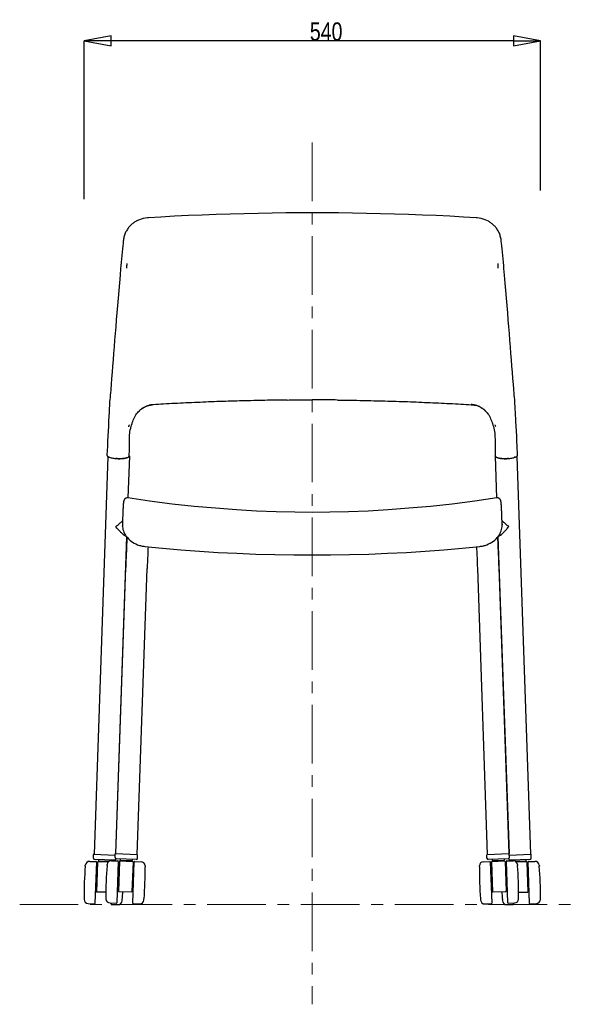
# Model space of a CAD drawing. Header units: millimetres. Extents: x 376 to 2153, y 315 to 2200.
# Tile 1 of 5: x 376 to 1040, y 315 to 1479. Entities that reach past the tile are written whole.
import ezdxf

# ---------------------------------------------------------------- set-up
doc = ezdxf.new("R2010")
doc.units = ezdxf.units.MM
doc.header["$LTSCALE"] = 184.8
doc.header["$PDMODE"] = 3
doc.header["$PDSIZE"] = 0.3125
doc.linetypes.add('CENTER', pattern=[0.6, 0.375, -0.075, 0.075, -0.075])
doc.layers.get('0').update_dxf_attribs({"linetype": 'CONTINUOUS'})
doc.layers.get('Defpoints').update_dxf_attribs({"linetype": 'CONTINUOUS'})
doc.layers.add('51_DIM', color=7, linetype='CONTINUOUS')
doc.styles.get("Standard").update_dxf_attribs({"font": 'txt', "width": 0.8})
doc.dimstyles.new('DIMSTYLE_1', dxfattribs={"dimtxt": 21.6, "dimasz": 32, "dimexe": 0.18, "dimexo": 0.0625, "dimgap": 0.09, "dimtad": 1, "dimdec": 0, "dimzin": 0, "dimdsep": 46, "dimtxsty": 'Standard', "dimblk": 'CLOSED', "dimblk1": 'CLOSED', "dimblk2": 'CLOSED', "dimcen": 0.09, "dimadec": 0, "dimazin": 0, "dimtp": 0.5, "dimtm": 0.5, "dimtfac": 1, "dimtdec": 0, "dimtofl": 0, "dimtmove": 0, "dimatfit": 3, "dimldrblk": 'CLOSED', "dimfxl": 0, "dimtolj": 1, "dimtzin": 0, "dimarcsym": 0})

# ---------------------------------------------------------------- blocks, each defined once
blk = doc.blocks.new('_CLOSED')
at = {"color": 0, "linetype": 'ByBlock'}
for p, q in [((0, 0), (-1, 0.1875)), ((-1, 0.1875), (-1, -0.1875)), ((-1, -0.1875), (0, 0)), ((-1, 0), (0, 0))]:
    blk.add_line(p, q, dxfattribs=at)
blk = doc.blocks.new('*D1')
at = {"layer": '51_DIM', "color": 0, "linetype": 'Continuous', "lineweight": -2}
for p, q in [((451.9, 1266.7), (451.9, 1454.3)), ((959.5, 1454.1), (483.9, 1454.1)), ((991.5, 1277.3), (991.5, 1454.3))]:
    blk.add_line(p, q, dxfattribs=at)
at = {"layer": 'Defpoints', "color": 0, "linetype": 'Continuous', "lineweight": 0}
for p in [(451.9, 1454.1), (991.5, 1277.3), (451.9, 1266.6)]:
    blk.add_point(p, dxfattribs=at)
at = {"layer": '51_DIM', "color": 0, "linetype": 'Continuous', "lineweight": -2, "xscale": 32, "yscale": 32, "zscale": 32, "rotation": 180}
blk.add_blockref('_CLOSED', (451.9, 1454.1), dxfattribs=at)
at = {"layer": '51_DIM', "color": 0, "linetype": 'Continuous', "lineweight": -2, "xscale": 32, "yscale": 32, "zscale": 32}
blk.add_blockref('_CLOSED', (991.5, 1454.1), dxfattribs=at)
at = {"layer": '51_DIM', "color": 0, "linetype": 'Continuous', "insert": (738.1, 1465), "char_height": 21.6, "attachment_point": 5}
blk.add_mtext('\\A1;540', dxfattribs=at)

msp = doc.modelspace()

# ---------------------------------------------------------------- linework, layer by layer
at = {"color": 1, "linetype": 'CENTER', "lineweight": 0}
for p, q in [((721.7, 1333.9), (721.7, 314.5)), ((375.7, 432.5), (1039.8, 432.5))]:
    msp.add_line(p, q, dxfattribs=at)
at = {"color": 2, "linetype": 'Continuous'}
for p, q in [((513.4, 1240.7), (513.4, 1240.7)), ((929.9, 1240.7), (929.9, 1240.7)), ((515, 1014.2), (515.9, 1015.4)), ((515.9, 1015.4), (516.9, 1016.3)), ((532.2, 1023.6), (532.4, 1023.7)), ((532.7, 1023.7), (532.4, 1023.7)), ((910.7, 1023.7), (910.9, 1023.7)), ((910.9, 1023.7), (911.2, 1023.6)), ((911.2, 1023.6), (911.5, 1023.6)), ((921, 1020.5), (921.2, 1020.5)), ((926.5, 1016.3), (927.4, 1015.4)), ((927.4, 1015.4), (928.4, 1014.2)), ((962.4, 1004.3), (961.9, 1014.7)), ((508.7, 1001.8), (508.7, 1001.8)), ((934.7, 1001.8), (934.7, 1001.8)), ((964.5, 964.4), (964, 974.9)), ((479.9, 962.6), (463.6, 492)), ((480.4, 962.3), (480.9, 962.1)), ((480.9, 962.1), (481.2, 961.9)), ((481.2, 961.9), (481.9, 961.6)), ((481.9, 961.6), (482.8, 961.3)), ((482.8, 961.3), (483.7, 961)), ((485.8, 960.6), (487, 960.4)), ((487, 960.4), (488.2, 960.2)), ((492, 959.9), (493.3, 959.9)), ((495.8, 960), (497, 960.1)), ((497, 960.1), (498.2, 960.2)), ((498.2, 960.2), (499.1, 960.3)), ((499.1, 960.3), (499.6, 960.4)), ((499.1, 960.3), (499.1, 960.3)), ((499.6, 960.4), (500.3, 960.5)), ((500.3, 960.5), (501, 960.7)), ((501, 960.7), (501.7, 960.8)), ((503, 961.3), (503.6, 961.5)), ((503.6, 961.5), (504.1, 961.8)), ((505.4, 962.9), (503.7, 913.5)), ((505.2, 963.1), (505.3, 963.5)), ((938, 962.9), (939.7, 913.5)), ((939.3, 961.8), (939.8, 961.5)), ((939.8, 961.5), (940.3, 961.3)), ((940.3, 961.3), (940.5, 961.2)), ((940.5, 961.2), (941.1, 961)), ((941.1, 961), (941.7, 960.8)), ((941.7, 960.8), (942.3, 960.7)), ((943.8, 960.4), (944.3, 960.3)), ((944.3, 960.3), (945.2, 960.2)), ((944.3, 960.3), (944.3, 960.3)), ((945.2, 960.2), (946.4, 960.1)), ((946.4, 960.1), (947.6, 960)), ((950.1, 959.9), (951.4, 959.9)), ((955.2, 960.2), (956.4, 960.4)), ((956.4, 960.4), (957.6, 960.6)), ((959.7, 961), (960.6, 961.3)), ((960.6, 961.3), (961.5, 961.6)), ((961.5, 961.6), (962.1, 961.9)), ((962.1, 961.9), (962.5, 962.1)), ((962.5, 962.1), (963.1, 962.4)), ((963.4, 962.6), (979.8, 492)), ((503.5, 913.5), (503.5, 913.5)), ((939.9, 913.5), (939.9, 913.5)), ((497.2, 881.6), (497.2, 881.1)), ((497.2, 881.1), (497.2, 880.5)), ((497.2, 880), (497.2, 880.5)), ((497.2, 880), (497.3, 879.3)), ((946.1, 879.4), (946.2, 880)), ((946.2, 882.6), (946.2, 881.6)), ((946.2, 880), (946.2, 880.5)), ((502.1, 867.6), (489, 492.8)), ((501.7, 868), (502.3, 867.3)), ((502.3, 867.3), (503, 866.5)), ((502.3, 867.3), (502.3, 867.3)), ((940.3, 866.5), (941.1, 867.3)), ((941.1, 867.3), (941.6, 868.1)), ((941.1, 867.3), (941.1, 867.3)), ((941.3, 867.6), (954.4, 492.8)), ((515.2, 858.1), (516.3, 857.7)), ((516.3, 857.7), (517.4, 857.4)), ((522.6, 856.3), (523.6, 856.1)), ((919.8, 856.1), (920.8, 856.3)), ((926, 857.4), (927.1, 857.7)), ((927.1, 857.7), (928.2, 858.1)), ((489.3, 492.7), (501.1, 831)), ((514.7, 491.9), (526.5, 830.1)), ((916.9, 830.1), (928.7, 491.9)), ((942.3, 831), (954.1, 492.7)), ((462.9, 487.5), (463, 491.7)), ((463.3, 492), (488.7, 491.1)), ((488.6, 488.3), (488.8, 492.5)), ((489.1, 492.8), (515, 491.9)), ((515.1, 487.3), (515.2, 491.5)), ((928.3, 487.3), (928.1, 491.5)), ((928.4, 491.9), (954.3, 492.8)), ((954.8, 488.3), (954.6, 492.5)), ((954.7, 491.1), (980.1, 492)), ((980.5, 487.5), (980.4, 491.7)), ((453.2, 477.8), (453.3, 479.1)), ((458.5, 483.6), (466, 483.4)), ((487.8, 485.1), (464.3, 485.9)), ((466.4, 482.9), (464.7, 433.9)), ((467.9, 482.8), (466.7, 447.3)), ((468.5, 483.3), (480.4, 482.9)), ((468.9, 484.3), (481.7, 483.8)), ((472, 484.2), (472, 483.2)), ((479, 478.6), (479.1, 479.8)), ((480, 483.9), (480, 482.9)), ((484.2, 484.4), (491.7, 484.2)), ((489.3, 486.6), (489.3, 486.9)), ((513.5, 485.9), (490.1, 486.7)), ((492.2, 483.6), (490.5, 434.7)), ((492.2, 482.5), (493.4, 482.4)), ((493.7, 483.6), (492.5, 448.1)), ((494.2, 484.1), (509.2, 483.5)), ((494.7, 485.1), (508.8, 484.6)), ((497.8, 484.9), (497.7, 483.9)), ((505.7, 484.7), (505.7, 483.7)), ((509.7, 483), (508.5, 447.6)), ((509.5, 434), (511.2, 483)), ((511.7, 483.5), (519.2, 483.2)), ((524, 478.3), (524, 477)), ((919.3, 477), (919.3, 478.3)), ((924.2, 483.2), (931.7, 483.5)), ((953.3, 486.7), (929.8, 485.9)), ((932.2, 483), (933.9, 434)), ((933.7, 483), (934.9, 447.6)), ((934.2, 483.5), (949.2, 484.1)), ((934.5, 484.6), (948.7, 485.1)), ((937.6, 484.7), (937.7, 483.7)), ((945.6, 484.9), (945.7, 483.9)), ((949.7, 483.6), (950.9, 448.1)), ((949.9, 482.4), (951.2, 482.5)), ((952.9, 434.7), (951.2, 483.6)), ((951.7, 484.2), (959.2, 484.4)), ((954, 486.6), (954, 486.9)), ((979.1, 485.9), (955.6, 485.1)), ((961.7, 483.8), (974.5, 484.3)), ((962.9, 482.9), (974.9, 483.3)), ((963.4, 483.9), (963.4, 482.9)), ((964.3, 479.8), (964.4, 478.6)), ((971.4, 484.2), (971.4, 483.2)), ((975.4, 482.8), (976.7, 447.3)), ((978.6, 433.9), (976.9, 482.9)), ((977.4, 483.4), (984.9, 483.6)), ((990.1, 479.1), (990.2, 477.8)), ((465.9, 465.9), (467.4, 465.8)), ((491.6, 466.7), (493.1, 466.6)), ((509.1, 466), (510.6, 466)), ((932.8, 466), (934.3, 466)), ((950.3, 466.6), (951.8, 466.7)), ((976, 465.8), (977.5, 465.9)), ((465.3, 450.9), (466.8, 450.8)), ((477.6, 447), (466.7, 447.3)), ((491.1, 451.7), (492.6, 451.6)), ((492.5, 448.1), (508.5, 447.6)), ((508.6, 451.1), (510.1, 451)), ((933.3, 451), (934.8, 451.1)), ((934.9, 447.6), (950.9, 448.1)), ((950.8, 451.6), (952.3, 451.7)), ((965.8, 447), (976.7, 447.3)), ((976.6, 450.8), (978, 450.9)), ((451.9, 439.8), (451.9, 438.6)), ((456.7, 433.7), (464.2, 433.4)), ((477.6, 440.6), (477.7, 439.4)), ((482.5, 434.4), (490, 434.2)), ((483.7, 433.2), (483.8, 434.4)), ((484.2, 432.7), (491.7, 432.5)), ((496.9, 437), (497, 438.3)), ((510, 433.5), (517.5, 433.2)), ((522.6, 437.8), (522.7, 439.1)), ((920.7, 439.1), (920.8, 437.8)), ((925.9, 433.2), (933.4, 433.5)), ((946.4, 438.3), (946.5, 437)), ((951.7, 432.5), (959.2, 432.7)), ((953.4, 434.2), (960.9, 434.4)), ((959.6, 434.4), (959.7, 433.2)), ((965.7, 439.4), (965.7, 440.6)), ((979.2, 433.4), (986.7, 433.7)), ((991.5, 438.6), (991.5, 439.8))]:
    msp.add_line(p, q, dxfattribs=at)
for points in [[(721.7, 1250.7), (706.9, 1250.7), (690.6, 1250.6), (674.1, 1250.4), (657.6, 1250.1), (641.1, 1249.7), (624.5, 1249.2), (608, 1248.7), (591.5, 1248.1), (575.2, 1247.4), (558.9, 1246.6), (542.8, 1245.7), (528, 1244.9)], [(915.4, 1244.9), (900.6, 1245.7), (884.5, 1246.6), (868.2, 1247.4), (851.9, 1248.1), (835.4, 1248.7), (818.9, 1249.2), (802.3, 1249.7), (785.8, 1250.1), (769.3, 1250.4), (752.8, 1250.6), (736.5, 1250.7), (721.7, 1250.7)], [(513.4, 1240.7), (512.9, 1240.4), (512, 1239.9), (511.2, 1239.3), (510.4, 1238.8), (509.6, 1238.2), (508.8, 1237.6), (508, 1236.9), (507.3, 1236.2), (506.5, 1235.5), (505.8, 1234.8), (505.1, 1234), (504.4, 1233.2), (503.8, 1232.4), (503.2, 1231.5), (502.6, 1230.6), (502, 1229.6), (501.5, 1228.7), (501, 1227.7), (500.5, 1226.6), (500.1, 1225.5), (499.7, 1224.4), (499.3, 1223.3), (499, 1222.1), (498.7, 1220.9), (498.5, 1219.6), (498.3, 1218.4), (498.2, 1217.1)], [(528, 1244.9), (526.7, 1244.8), (524.2, 1244.5), (521.8, 1244), (519.5, 1243.3), (517.3, 1242.5), (515.1, 1241.6), (513.4, 1240.7)], [(929.9, 1240.7), (928.3, 1241.6), (926.2, 1242.5), (923.9, 1243.3), (921.6, 1244), (919.2, 1244.4), (916.7, 1244.8), (915.4, 1244.9)], [(945.2, 1217.1), (945.1, 1218.4), (944.9, 1219.6), (944.6, 1220.9), (944.4, 1222.1), (944, 1223.3), (943.7, 1224.4), (943.3, 1225.5), (942.9, 1226.6), (942.4, 1227.7), (941.9, 1228.7), (941.4, 1229.6), (940.8, 1230.6), (940.2, 1231.5), (939.6, 1232.4), (938.9, 1233.2), (938.3, 1234), (937.6, 1234.8), (936.9, 1235.5), (936.1, 1236.2), (935.4, 1236.9), (934.6, 1237.6), (933.8, 1238.2), (933, 1238.8), (932.2, 1239.3), (931.3, 1239.9), (930.5, 1240.4), (929.9, 1240.7)], [(498.2, 1217.1), (498, 1215), (497.6, 1211.5), (497.2, 1208), (496.8, 1204.2), (496.4, 1200.4), (496.1, 1196.4), (495.7, 1192.3), (495.3, 1188.1), (495, 1185)], [(948.3, 1185), (948.1, 1188.1), (947.7, 1192.3), (947.3, 1196.4), (946.9, 1200.4), (946.5, 1204.2), (946.1, 1208), (945.8, 1211.5), (945.4, 1215), (945.2, 1217.1)], [(495, 1185), (494.4, 1177), (492.8, 1158.7)], [(960, 1042.4), (959.5, 1047.8), (959, 1054.9), (958.4, 1062.1), (957.8, 1069.4), (957.2, 1076.9), (956.6, 1084.5), (956, 1092.2), (955.4, 1100), (954.8, 1108), (954.1, 1116), (953.5, 1124.2), (952.8, 1132.6), (952.1, 1141.1), (951.3, 1149.8), (950.6, 1158.7), (949.8, 1167.7), (949, 1177), (948.3, 1185)], [(492.8, 1158.7), (492, 1149.8), (491.3, 1141.1), (490.6, 1132.6), (489.9, 1124.2), (489.3, 1116), (488.6, 1108), (488, 1100), (487.3, 1092.2), (486.7, 1084.5), (486.1, 1076.9), (485.6, 1069.4), (485, 1062.1), (484.4, 1054.9), (483.8, 1047.8), (483.4, 1042.4)], [(483.4, 1042.3), (483.3, 1040.8), (483, 1037.9), (482.8, 1035.1), (482.5, 1032.4), (482.3, 1029.8), (482.1, 1027.2), (482, 1024.7), (481.8, 1022.2), (481.7, 1019.9), (481.6, 1017.6), (481.5, 1015.4), (481.5, 1014.7)], [(961.9, 1014.7), (961.9, 1015.4), (961.8, 1017.6), (961.7, 1019.9), (961.6, 1022.2), (961.4, 1024.7), (961.3, 1027.2), (961.1, 1029.8), (960.8, 1032.4), (960.6, 1035.1), (960.4, 1037.9), (960.1, 1040.8), (960, 1042.3)], [(481.5, 1014.7), (481.2, 1010.1), (480.9, 1004.3), (480.6, 998.4), (480.3, 992.5), (480, 986.7), (479.7, 980.8), (479.4, 974.9), (479.1, 969), (478.9, 964.4)], [(508.7, 1001.8), (508.8, 1002.2), (509.4, 1003.9), (510, 1005.6), (510.7, 1007.2), (511.5, 1008.8), (512.3, 1010.2), (513.1, 1011.6), (514, 1013), (515, 1014.2)], [(516.9, 1016.3), (517.2, 1016.7), (517.7, 1017.1), (518.2, 1017.6), (518.7, 1018)], [(518.7, 1018), (519.2, 1018.4), (519.7, 1018.8), (520.2, 1019.1), (520.7, 1019.5), (521.2, 1019.8), (521.7, 1020.2), (522.2, 1020.5), (522.4, 1020.5)], [(528.3, 1023.1), (528.5, 1023.1), (528.7, 1023.1), (528.9, 1023.2), (529.2, 1023.2), (529.4, 1023.3), (529.6, 1023.3)], [(529.6, 1023.3), (529.9, 1023.4), (530.2, 1023.4), (530.4, 1023.4), (530.7, 1023.5)], [(530.7, 1023.5), (531, 1023.5), (531.3, 1023.6), (531.6, 1023.6)], [(531.6, 1023.6), (531.9, 1023.6), (532.2, 1023.6)], [(911.5, 1023.6), (911.8, 1023.6), (912.1, 1023.6), (912.4, 1023.5), (912.7, 1023.5)], [(912.7, 1023.5), (913, 1023.4), (913.3, 1023.4), (913.6, 1023.3), (913.9, 1023.3), (914.2, 1023.2), (914.4, 1023.2), (914.6, 1023.2), (914.8, 1023.1), (915, 1023.1), (915.1, 1023)], [(921.2, 1020.5), (921.6, 1020.2), (922.1, 1019.8), (922.6, 1019.5), (923.1, 1019.1), (923.6, 1018.8), (924.1, 1018.4), (924.6, 1018)], [(924.6, 1018), (925.1, 1017.6), (925.6, 1017.1), (926.1, 1016.7), (926.5, 1016.3)], [(928.4, 1014.2), (929.4, 1013), (930.3, 1011.6), (931.1, 1010.2), (931.9, 1008.8), (932.6, 1007.2), (933.3, 1005.6), (934, 1003.9), (934.6, 1002.2), (934.7, 1001.8)], [(507.5, 997.9), (508, 999.7), (508.6, 1001.4), (508.7, 1001.8)], [(934.7, 1001.8), (934.8, 1001.4), (935.4, 999.7)], [(964, 974.9), (963.7, 980.8), (963.4, 986.7), (963.1, 992.5), (962.7, 998.4), (962.4, 1004.3)], [(505.7, 987.2), (505.7, 988), (505.9, 990.1), (506.1, 992.1), (506.5, 994.1), (507, 996), (507.5, 997.9)], [(935.4, 999.7), (935.9, 997.9), (936.4, 996), (936.9, 994.1), (937.2, 992.1), (937.5, 990.1), (937.7, 988), (937.7, 987.2)], [(505.3, 963.5), (505.3, 965.4), (505.4, 968.6), (505.4, 971.7), (505.5, 974.7), (505.5, 977.7), (505.6, 980.5), (505.6, 983.3), (505.7, 985.9), (505.7, 987.2)], [(937.7, 987.2), (937.7, 985.9), (937.8, 983.3), (937.8, 980.5), (937.9, 977.7), (937.9, 974.7), (937.9, 971.7), (938, 968.6), (938, 965.4), (938.1, 963.5)], [(478.9, 964.4), (478.9, 964.4), (478.9, 964), (479, 963.6)], [(479, 963.6), (479.3, 963.3), (479.6, 962.9), (479.9, 962.6), (480.4, 962.3)], [(483.7, 961), (484.7, 960.8), (485.8, 960.6)], [(488.2, 960.2), (489.4, 960.1), (490.7, 960), (492, 959.9)], [(493.3, 959.9), (494.6, 959.9), (495.8, 960)], [(501.7, 960.8), (502.3, 961), (502.8, 961.2), (503, 961.3)], [(504.1, 961.8), (504.5, 962.1), (504.8, 962.4), (505.1, 962.8), (505.2, 963.1)], [(938.1, 963.5), (938.1, 963.2), (938.3, 962.8)], [(938.3, 962.8), (938.5, 962.4), (938.9, 962.1), (939.3, 961.8)], [(942.3, 960.7), (943, 960.5), (943.8, 960.4)], [(947.6, 960), (948.8, 959.9), (950.1, 959.9)], [(951.4, 959.9), (952.7, 960), (954, 960.1), (955.2, 960.2)], [(957.6, 960.6), (958.7, 960.8), (959.7, 961)], [(963.1, 962.4), (963.5, 962.7), (963.9, 963), (964.1, 963.3), (964.4, 963.7), (964.5, 964), (964.5, 964.4)], [(503.4, 913.5), (502.8, 913.6), (502.3, 913.5), (501.8, 913.4), (501.2, 913.2), (500.8, 913), (500.4, 912.7), (500, 912.4), (499.7, 912.1), (499.5, 911.8), (499.3, 911.5), (499.2, 911.3), (499.1, 911), (499, 910.8), (498.9, 910.6), (498.8, 910.5), (498.8, 910.3), (498.7, 910.1), (498.7, 910), (498.7, 909.8), (498.6, 909.7), (498.6, 909.5), (498.6, 909.3), (498.5, 909.2), (498.5, 909), (498.5, 908.8), (498.5, 908.6), (498.4, 908.4), (498.4, 908.2), (498.4, 908), (498.4, 907.8), (498.3, 907.6), (498.3, 907.3), (498.3, 907.1), (498.3, 906.8), (498.2, 906.5), (498.2, 906.2), (498.2, 905.9), (498.2, 905.6), (498.1, 905.3), (498.1, 905), (498.1, 904.6), (498.1, 904.3), (498, 903.9), (498, 903.5), (498, 903.1), (498, 902.7), (497.9, 902.3), (497.9, 901.8), (497.9, 901.4), (497.9, 900.9), (497.8, 900.4), (497.8, 900), (497.8, 899.4), (497.8, 898.9), (497.7, 898.4), (497.7, 897.8), (497.7, 897.3), (497.7, 896.7), (497.6, 896.1), (497.6, 895.5), (497.6, 894.8), (497.6, 894.2), (497.5, 893.5), (497.5, 892.9), (497.5, 892.2), (497.5, 891.5), (497.4, 890.7), (497.4, 890), (497.4, 889.2), (497.4, 888.5), (497.4, 887.7), (497.3, 886.9), (497.3, 886.1), (497.3, 885.2), (497.3, 884.4), (497.2, 883.5), (497.2, 882.7), (497.2, 881.6)], [(721.7, 896.4), (701.1, 896.5), (678.8, 897.1), (655.7, 898), (631.9, 899.3), (607.4, 901.2), (582.1, 903.5), (556.1, 906.3), (529.4, 909.7), (503.4, 913.5)], [(939.9, 913.5), (914, 909.7), (887.3, 906.3), (861.3, 903.5), (836, 901.2), (811.5, 899.3), (787.7, 898), (764.6, 897.1), (742.3, 896.5), (721.7, 896.4)], [(946.2, 882.6), (946.1, 883.4), (946.1, 884.3), (946.1, 885.1), (946.1, 885.9), (946.1, 886.7), (946, 887.5), (946, 888.2), (946, 889), (946, 889.7), (945.9, 890.4), (945.9, 891.1), (945.9, 891.8), (945.9, 892.5), (945.9, 893.2), (945.8, 893.8), (945.8, 894.4), (945.8, 895), (945.8, 895.6), (945.7, 896.2), (945.7, 896.8), (945.7, 897.4), (945.7, 897.9), (945.6, 898.4), (945.6, 899), (945.6, 899.5), (945.6, 900), (945.6, 900.4), (945.5, 900.9), (945.5, 901.3), (945.5, 901.8), (945.5, 902.2), (945.4, 902.6), (945.4, 903), (945.4, 903.4), (945.4, 903.8), (945.3, 904.1), (945.3, 904.5), (945.3, 904.8), (945.3, 905.2), (945.2, 905.5), (945.2, 905.8), (945.2, 906.1), (945.2, 906.3), (945.1, 906.6), (945.1, 906.9), (945.1, 907.1), (945.1, 907.4), (945, 907.6), (945, 907.8), (945, 908), (945, 908.2), (944.9, 908.4), (944.9, 908.6), (944.9, 908.8), (944.9, 909), (944.8, 909.2), (944.8, 909.3), (944.8, 909.5), (944.7, 909.6), (944.7, 909.8), (944.7, 909.9), (944.6, 910.1), (944.6, 910.3), (944.6, 910.4), (944.5, 910.6), (944.4, 910.8), (944.4, 911), (944.3, 911.2), (944.1, 911.4), (944, 911.7), (943.8, 911.9), (943.5, 912.2), (943.2, 912.5), (942.9, 912.8), (942.4, 913.1), (942, 913.3), (941.5, 913.5), (940.9, 913.6), (940.4, 913.6), (939.9, 913.5)], [(497.3, 879.3), (497.5, 877.7), (497.8, 876.1), (498.3, 874.4), (498.9, 872.8), (499.7, 871.2), (500.7, 869.6), (501.7, 868)], [(941.6, 868.1), (942.7, 869.6), (943.7, 871.2), (944.4, 872.8), (945.1, 874.5), (945.6, 876.1), (945.9, 877.7), (946.1, 879.4)], [(946.2, 880.5), (946.2, 881.2), (946.2, 881.6)], [(502.7, 866.9), (502.5, 864.1), (502.4, 861.1), (502.2, 857.9), (502, 854.4), (501.9, 850.8), (501.7, 846.9), (501.5, 842.9), (501.4, 839), (501.2, 835), (501.1, 831)], [(503, 866.5), (504.4, 865), (505.9, 863.6), (507.6, 862.3), (509.3, 861.1), (511.2, 860), (513.1, 859), (515.2, 858.1)], [(928.2, 858.1), (930.2, 859), (932.2, 860), (934, 861.1), (935.8, 862.3), (937.4, 863.6), (939, 865), (940.3, 866.5)], [(940.7, 866.9), (940.9, 864.1), (941, 861.1), (941.2, 857.9), (941.3, 854.4), (941.5, 850.8), (941.7, 846.9), (941.8, 842.9), (942, 839), (942.1, 835), (942.3, 831)], [(517.4, 857.4), (518.4, 857.1), (519.4, 856.8), (520.5, 856.6), (521.5, 856.4), (522.6, 856.3)], [(523.6, 856.1), (544.4, 854.1), (566.2, 852.2), (588.2, 850.5), (610.4, 849.1), (632.6, 848), (655, 847.1), (677.4, 846.5), (700, 846.1), (721.7, 846)], [(527.5, 855.7), (527.4, 853.1), (527.2, 849.5), (527.1, 845.7), (526.9, 841.9), (526.8, 838), (526.6, 834.1), (526.5, 830.1)], [(721.7, 846), (743.3, 846.1), (765.9, 846.5), (788.4, 847.1), (810.8, 848), (833, 849.1), (855.1, 850.5), (877.1, 852.2), (899, 854.1), (919.8, 856.1)], [(915.9, 855.7), (916, 853.1), (916.1, 849.5), (916.3, 845.7), (916.5, 841.9), (916.6, 838), (916.8, 834.1), (916.9, 830.1)], [(920.8, 856.3), (921.9, 856.4), (922.9, 856.6), (924, 856.8), (925, 857.1), (926, 857.4)]]:
    msp.add_lwpolyline(points, dxfattribs=at)
for centre, radius, start, end in [((721.7, 2111.4), 1262.7, 259.9536, 259.9697), ((721.7, 2111.4), 1262.7, 280.0303, 280.0464), ((463.3, 491.7), 0.3, 88.0056, 178.0056), ((489.1, 492.5), 0.3, 88.0056, 178.0056), ((514.9, 491.6), 0.3, 358.0056, 88.0056), ((928.4, 491.6), 0.3, 91.9944, 181.9944), ((954.3, 492.5), 0.3, 1.9944, 91.9944), ((980.1, 491.7), 0.3, 1.9944, 91.9944), ((855.6, 444.8), 403.7, 175.3081, 180.703), ((458.3, 478.6), 5, 88.0056, 175.3081), ((464.4, 487.4), 1.5, 178.0056, 268.0056), ((465.9, 482.9), 0.5, 358.0056, 88.0056), ((468.4, 482.8), 0.5, 88.0056, 178.0056), ((473.6, 486.1), 5, 183.7482, 201.5837), ((881.3, 445.6), 403.7, 175.3081, 180.703), ((484.1, 479.4), 5, 88.0056, 175.3081), ((478.6, 485.9), 5, 341.5813, 352.263), ((487.8, 486.6), 1.5, 268.0056, 358.0056), ((490.1, 488.2), 1.5, 178.0056, 268.0056), ((491.7, 483.7), 0.5, 358.0056, 88.0056), ((493.3, 477.4), 5, 85.4978, 88.0056), ((494.2, 483.6), 0.5, 88.0056, 178.0056), ((499.3, 486.9), 5, 183.7482, 201.5837), ((504.3, 486.7), 5, 334.4274, 352.263), ((509.2, 483), 0.5, 358.0056, 88.0056), ((511.7, 483), 0.5, 88.0056, 178.0056), ((513.6, 487.4), 1.5, 268.0056, 358.0056), ((519, 478.2), 5, 0.703, 88.0056), ((924.3, 478.2), 5, 91.9944, 179.297), ((929.8, 487.4), 1.5, 181.9944, 271.9944), ((931.7, 483), 0.5, 1.9944, 91.9944), ((934.2, 483), 0.5, 91.9944, 181.9944), ((939.1, 486.7), 5, 187.737, 205.5726), ((944.1, 486.9), 5, 338.4163, 356.2518), ((949.2, 483.6), 0.5, 1.9944, 91.9944), ((950.1, 477.4), 5, 91.9944, 94.5022), ((951.7, 483.7), 0.5, 91.9944, 181.9944), ((953.3, 488.2), 1.5, 271.9944, 1.9944), ((955.5, 486.6), 1.5, 181.9944, 271.9944), ((959.3, 479.4), 5, 4.6919, 91.9944), ((964.8, 485.9), 5, 187.737, 198.4187), ((562, 445.6), 403.7, 359.297, 4.6919), ((969.8, 486.1), 5, 338.4163, 356.2518), ((974.9, 482.8), 0.5, 1.9944, 91.9944), ((977.4, 482.9), 0.5, 91.9944, 181.9944), ((979, 487.4), 1.5, 271.9944, 1.9944), ((985.1, 478.6), 5, 4.6919, 91.9944), ((587.8, 444.8), 403.7, 359.297, 4.6919), ((120.4, 472.1), 403.7, 355.3081, 0.703), ((1323, 472.1), 403.7, 179.297, 184.6919), ((94.6, 471.3), 403.7, 355.3081, 356.6822), ((1348.8, 471.3), 403.7, 183.3178, 184.6919), ((456.9, 438.7), 5, 180.703, 268.0056), ((464.2, 433.9), 0.5, 268.0056, 358.0056), ((482.7, 439.4), 5, 180.703, 268.0056), ((484.2, 433.2), 0.5, 178.0056, 268.0056), ((490, 434.7), 0.5, 268.0056, 358.0056), ((491.9, 437.4), 5, 268.0056, 355.3081), ((510, 434), 0.5, 178.0056, 268.0056), ((517.6, 438.2), 5, 268.0056, 355.3081), ((925.7, 438.2), 5, 184.6919, 271.9944), ((933.4, 434), 0.5, 271.9944, 1.9944), ((951.5, 437.4), 5, 184.6919, 271.9944), ((953.4, 434.7), 0.5, 181.9944, 271.9944), ((959.2, 433.2), 0.5, 271.9944, 1.9944), ((960.7, 439.4), 5, 271.9944, 359.297), ((979.1, 433.9), 0.5, 181.9944, 271.9944), ((986.5, 438.7), 5, 271.9944, 359.297)]:
    msp.add_arc(centre, radius, start, end, dxfattribs=at)
for points, start_tangent, end_tangent in [([(502.3, 1190.8), (502.2, 1187.9), (502.2, 1185.1)], (-0.012799, -0.999918), (-0.012839, -0.999918)), ([(941.1, 1190.8), (941.2, 1187.9), (941.2, 1185.1)], (0.012799, -0.999918), (0.012839, -0.999918)), ([(692, 1029.3), (678.8, 1029.1), (665.6, 1028.9), (652.4, 1028.6), (639.1, 1028.3), (625.7, 1027.9), (612.3, 1027.5), (599, 1027), (585.6, 1026.4), (572.3, 1025.8), (559.1, 1025.2), (545.8, 1024.4), (533.7, 1023.7)], (-0.99995, -0.010003), (-0.998218, -0.059666)), ([(692, 1029.3), (701.8, 1029.4), (711.7, 1029.4), (721.7, 1029.4)], (0.99995, 0.010002), (1, -0.000059)), ([(751.4, 1029.3), (741.5, 1029.4), (731.7, 1029.4), (721.7, 1029.4)], (-0.99995, 0.010002), (-1, -0.000059)), ([(751.4, 1029.3), (764.5, 1029.1), (777.8, 1028.9), (791, 1028.6), (804.3, 1028.3), (817.7, 1027.9), (831, 1027.5), (844.4, 1027), (857.8, 1026.4), (871.1, 1025.8), (884.3, 1025.2), (897.5, 1024.4), (909.7, 1023.7)], (0.99995, -0.010003), (0.998218, -0.059666)), ([(517, 1016.7), (517.5, 1017.1)], (0.755712, 0.654904), (0.766481, 0.642268)), ([(517.5, 1017.1), (518.5, 1017.9)], (0.766481, 0.642268), (0.787668, 0.6161)), ([(518.5, 1017.9), (520, 1019), (521.5, 1020), (522.4, 1020.5)], (0.787668, 0.6161), (0.863552, 0.50426)), ([(522.4, 1020.5), (523.1, 1020.9)], (0.863552, 0.50426), (0.876101, 0.482127)), ([(523.1, 1020.9), (523.9, 1021.4)], (0.876304, 0.481758), (0.894938, 0.446191)), ([(523.9, 1021.4), (524.4, 1021.6), (525.2, 1022)], (0.894938, 0.446191), (0.919714, 0.392589)), ([(525.2, 1022), (525.6, 1022.1), (526.7, 1022.6), (527.7, 1022.9), (528.7, 1023.1), (528.8, 1023.2)], (0.919714, 0.392589), (0.970893, 0.239515)), ([(530.8, 1023.5), (529, 1023.2), (528.8, 1023.2)], (-0.992292, -0.123925), (-0.980707, -0.195483)), ([(528.8, 1023.2), (529.5, 1023.3), (530, 1023.4)], (0.970893, 0.239515), (0.982105, 0.188334)), ([(530, 1023.4), (530.3, 1023.5)], (0.982105, 0.188334), (0.983947, 0.178462)), ([(530.3, 1023.5), (530.8, 1023.6)], (0.983945, 0.178471), (0.987429, 0.158063)), ([(530.8, 1023.6), (531.9, 1023.7), (533.7, 1023.9)], (0.987429, 0.158063), (0.998401, 0.05653)), ([(532.1, 1023.6), (530.8, 1023.5)], (-0.996676, -0.081469), (-0.992292, -0.123925)), ([(532.4, 1023.7), (532.1, 1023.6)], (-0.997637, -0.068706), (-0.996676, -0.081469)), ([(533.7, 1023.7), (532.7, 1023.7)], (-0.998218, -0.059666), (-0.998199, -0.059994)), ([(912.6, 1023.6), (911.5, 1023.7), (909.7, 1023.9)], (-0.987429, 0.158063), (-0.998401, 0.05653)), ([(909.7, 1023.7), (910.7, 1023.7)], (0.998218, -0.059666), (0.998199, -0.059994)), ([(910.9, 1023.7), (911.3, 1023.6)], (0.997637, -0.0687), (0.996676, -0.081469)), ([(911.3, 1023.6), (912.5, 1023.5)], (0.996676, -0.081469), (0.992292, -0.123925)), ([(912.5, 1023.5), (914.3, 1023.2), (914.6, 1023.2)], (0.992292, -0.123925), (0.980705, -0.195492)), ([(913.1, 1023.5), (912.6, 1023.6)], (-0.983945, 0.178471), (-0.987429, 0.158063)), ([(914.6, 1023.2), (913.9, 1023.3), (913.1, 1023.5)], (-0.970919, 0.239407), (-0.983947, 0.178462)), ([(918.2, 1022), (917.8, 1022.1), (916.7, 1022.6), (915.6, 1022.9), (914.7, 1023.1), (914.6, 1023.2)], (-0.919714, 0.392589), (-0.970919, 0.239407)), ([(919.5, 1021.4), (919, 1021.6), (918.2, 1022)], (-0.894938, 0.446191), (-0.919714, 0.392589)), ([(920.3, 1020.9), (919.5, 1021.4)], (-0.876304, 0.481758), (-0.894938, 0.446191)), ([(921, 1020.5), (920.3, 1020.9)], (-0.863552, 0.50426), (-0.876101, 0.482127)), ([(924.9, 1017.9), (923.4, 1019), (921.8, 1020), (921, 1020.5)], (-0.787668, 0.6161), (-0.863552, 0.50426)), ([(925.9, 1017.1), (924.9, 1017.9)], (-0.766481, 0.642268), (-0.787668, 0.6161)), ([(926.4, 1016.7), (925.9, 1017.1)], (-0.755712, 0.654904), (-0.766481, 0.642268)), ([(504.7, 997.6), (505.1, 998.9), (505.5, 1000.1)], (0.288349, 0.957526), (0.347238, 0.937777)), ([(938.7, 997.6), (938.3, 998.9), (937.9, 1000.1)], (-0.288349, 0.957526), (-0.347238, 0.937777)), ([(492.6, 959.9), (489.3, 960.1), (489.2, 960.1)], (-0.999394, 0.034802), (-0.993799, 0.111194)), ([(496.9, 959.9), (495.9, 959.9), (492.6, 959.9)], (-0.99786, -0.065382), (-0.999394, 0.034802)), ([(497, 959.9), (496.9, 959.9)], (-0.997725, -0.067416), (-0.99786, -0.065382)), ([(497.9, 960), (497, 959.9)], (-0.995667, -0.092995), (-0.997725, -0.067416)), ([(499.9, 960.2), (498.9, 960.1), (497.9, 960)], (-0.988162, -0.153417), (-0.995667, -0.092995)), ([(501.6, 960.6), (499.9, 960.2)], (-0.97177, -0.235931), (-0.988162, -0.153417)), ([(501.9, 960.7), (501.6, 960.6)], (-0.966179, -0.257872), (-0.97177, -0.235931)), ([(502, 960.7), (501.9, 960.7)], (-0.965022, -0.26217), (-0.966179, -0.257872)), ([(502.3, 960.8), (502, 960.7)], (-0.959154, -0.282884), (-0.965022, -0.26217)), ([(503, 961), (502.3, 960.8)], (-0.943008, -0.332769), (-0.959154, -0.282884)), ([(503.4, 961.1), (503, 961)], (-0.932558, -0.361021), (-0.943008, -0.332769)), ([(504.6, 961.7), (503.6, 961.2), (503.4, 961.1)], (-0.807885, -0.58934), (-0.932558, -0.361021)), ([(505.4, 962.9), (504.9, 962), (504.6, 961.7)], (-0.034802, -0.999394), (-0.807885, -0.58934)), ([(505.3, 963.4), (505.3, 963.2)], (0.39887, -0.917007), (0.289036, -0.957318)), ([(505.3, 963.2), (505.4, 962.9)], (0.289036, -0.957318), (-0.034802, -0.999394)), ([(938, 962.9), (938.1, 963.4)], (-0.034802, 0.999394), (0.397076, 0.917786)), ([(938.8, 961.7), (938.5, 962), (938, 962.9)], (-0.807885, 0.58934), (-0.034802, 0.999394)), ([(940, 961.1), (939.8, 961.2), (938.8, 961.7)], (-0.932558, 0.361021), (-0.807885, 0.58934)), ([(940.4, 961), (940, 961.1)], (-0.943008, 0.332769), (-0.932558, 0.361021)), ([(941.1, 960.8), (940.4, 961)], (-0.959154, 0.282884), (-0.943008, 0.332769)), ([(941.8, 960.6), (941.1, 960.8)], (-0.97177, 0.235931), (-0.959154, 0.282884)), ([(943.5, 960.2), (941.8, 960.6)], (-0.988162, 0.153417), (-0.97177, 0.235931)), ([(945.4, 960), (944.5, 960.1), (943.5, 960.2)], (-0.995667, 0.092995), (-0.988162, 0.153417)), ([(946.3, 959.9), (945.4, 960)], (-0.997626, 0.068858), (-0.995667, 0.092995)), ([(950.8, 959.9), (947.5, 959.9), (946.3, 959.9)], (-0.999394, -0.034802), (-0.997626, 0.068858)), ([(954.2, 960.1), (954.1, 960.1), (950.8, 959.9)], (-0.993799, -0.111194), (-0.999394, -0.034802)), ([(961.2, 961.7), (960.5, 961.5)], (-0.917576, -0.397561), (-0.937152, -0.34892)), ([(489.2, 879.6), (492.9, 882.5), (496.1, 885.3), (497.3, 886.4)], (0.795404, 0.606079), (0.730464, 0.682951)), ([(954.1, 879.6), (950.5, 882.5), (947.3, 885.3), (946.1, 886.4)], (-0.795404, 0.606079), (-0.730464, 0.682951)), ([(501.4, 868.1), (500.4, 868.5), (499, 869.5), (497.1, 871.1), (494.9, 873.3), (492.2, 876.1), (489.2, 879.6)], (-0.984667, 0.174446), (-0.638467, 0.769649)), ([(942, 868.1), (942.9, 868.5), (944.4, 869.5), (946.3, 871.1), (948.5, 873.3), (951.2, 876.1), (954.1, 879.6)], (0.984667, 0.174446), (0.638467, 0.769649)), ([(466.8, 447.3), (466.9, 447.4), (466.9, 447.4)], (0.999394, -0.034802), (0.867586, 0.497288)), ([(466.9, 447.4), (467, 447.5), (467.2, 447.6)], (0.867586, 0.497288), (0.761633, 0.648009)), ([(492.5, 448.1), (492.6, 448.1)], (0.999394, -0.034802), (0.928186, 0.372117)), ([(492.6, 448.1), (492.6, 448.1), (492.7, 448.2)], (0.928186, 0.372117), (0.867586, 0.497288)), ([(492.7, 448.2), (492.8, 448.2), (493, 448.4)], (0.867586, 0.497288), (0.761633, 0.648009)), ([(508.3, 447.6), (508.3, 447.6), (508.1, 447.7), (508, 447.9)], (-0.900052, 0.435782), (-0.71471, 0.699421)), ([(508.4, 447.6), (508.3, 447.6)], (-0.962878, 0.269937), (-0.900052, 0.435782)), ([(508.4, 447.6), (508.4, 447.6)], (-0.999394, 0.034802), (-0.962878, 0.269937)), ([(935, 447.6), (935.1, 447.6), (935.2, 447.7), (935.4, 447.9)], (0.900052, 0.435782), (0.71471, 0.699421)), ([(935, 447.6), (935, 447.6)], (0.999394, 0.034802), (0.962878, 0.269937)), ([(935, 447.6), (935, 447.6)], (0.962878, 0.269937), (0.900052, 0.435782)), ([(950.7, 448.2), (950.6, 448.2), (950.4, 448.4)], (-0.867586, 0.497288), (-0.761633, 0.648009)), ([(950.8, 448.1), (950.7, 448.1), (950.7, 448.2)], (-0.928186, 0.372117), (-0.867586, 0.497288)), ([(950.9, 448.1), (950.8, 448.1)], (-0.999394, -0.034802), (-0.928186, 0.372117)), ([(976.4, 447.4), (976.3, 447.5), (976.2, 447.6)], (-0.867586, 0.497288), (-0.761633, 0.648009)), ([(976.6, 447.3), (976.5, 447.4), (976.4, 447.4)], (-0.999394, -0.034802), (-0.867586, 0.497288))]:
    msp.add_spline(points, degree=3, dxfattribs=dict(at, start_tangent=start_tangent, end_tangent=end_tangent))

# ---------------------------------------------------------------- dimensions: what is measured, and where the dimension line sits
at = {"layer": '51_DIM', "linetype": 'Continuous'}
dim = msp.add_linear_dim(base=(451.9, 1454.1), p1=(991.5, 1277.3), p2=(451.9, 1266.6), angle=180, dimstyle='DIMSTYLE_1', dxfattribs=at)
dim.commit()
dim.dimension.update_dxf_attribs({"geometry": '*D1', "text_midpoint": (738.1, 1454.1), "dimtype": 160})

doc.saveas('drawing.dxf')
